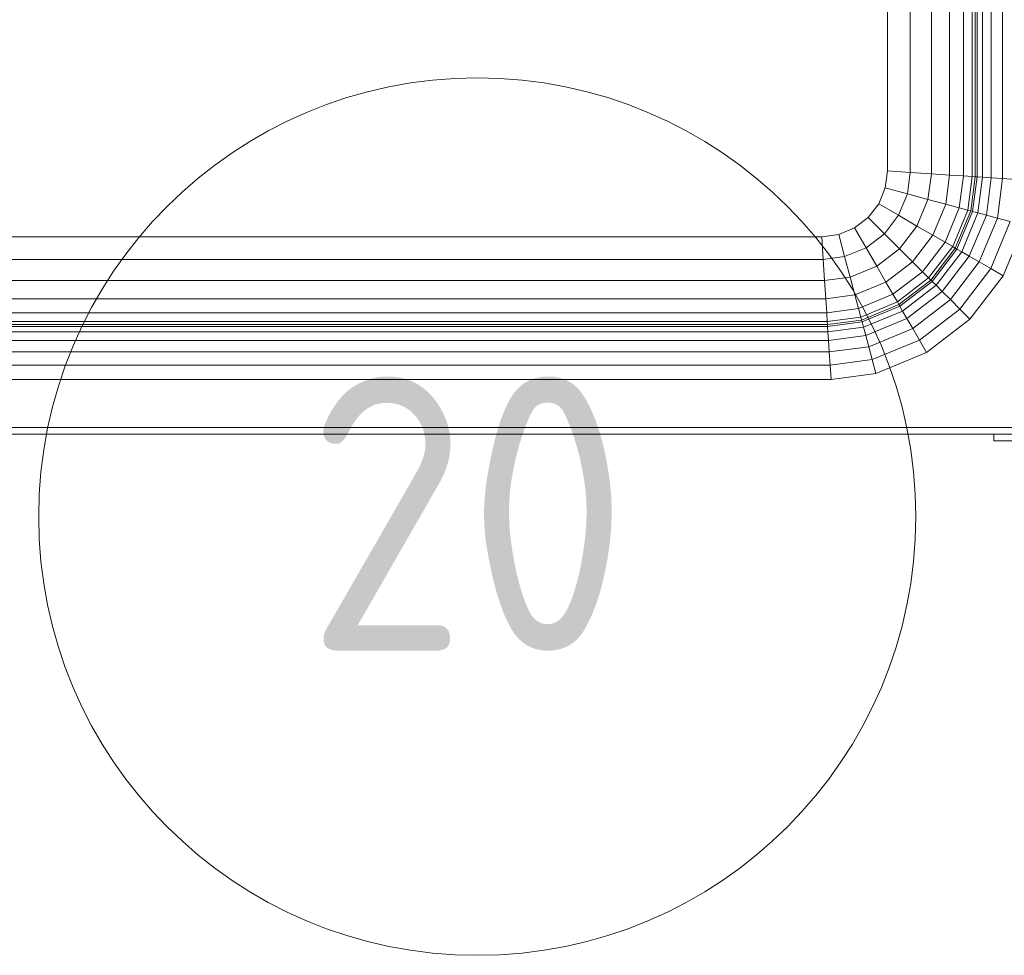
# Model space of a CAD drawing. Header units: millimetres. Extents: x -121 to 21826, y 1231 to 39091.
# Tile 57 of 66: x 20540 to 20989, y 36370 to 36797. Entities that reach past the tile are written whole.
import ezdxf

# ---------------------------------------------------------------- set-up
doc = ezdxf.new("R2010")
doc.units = ezdxf.units.MM
doc.layers.add('A-AREA-____-IDEN', color=2, linetype='Continuous', lineweight=20)
doc.layers.add('M-EQPM-____-OTLN', color=50, linetype='Continuous', lineweight=20)
doc.styles.add('GOST Common_1', font='GOST_Common.ttf', dxfattribs={"width": 0.9, "height": 125})

# ---------------------------------------------------------------- blocks, each defined once
blk = doc.blocks.new('Прямая форма - V line-612403-В_Этаж 03_Канализация')
at = {"layer": 'M-EQPM-____-OTLN', "color": 253}
for p, q in [((394.64, 332.27), (394.64, -332.27)), ((360, 330), (360, -330)), ((370.35, 330.68), (370.35, -330.68)), ((380, 331.31), (380, -331.31)), ((388.28, 331.85), (388.28, -331.85)), ((360, -330), (360, 0)), ((398.64, -208), (398.64, -332.53)), ((400, -332.62), (400, -208)), ((400.85, -332.68), (400.85, -208)), ((403.35, -332.84), (403.35, -208)), ((407.32, -333.1), (407.32, -208)), ((412.5, -333.44), (412.5, -208)), ((360, -330), (358.98, -337.76)), ((358.98, -337.76), (360, -330)), ((370.35, -330.68), (360, -330)), ((370.35, -330.68), (369.06, -340.47)), ((380, -331.31), (370.35, -330.68)), ((380, -331.31), (378.46, -342.99)), ((388.28, -331.85), (380, -331.31)), ((388.28, -331.85), (386.53, -345.15)), ((394.64, -332.27), (388.28, -331.85)), ((394.64, -332.27), (392.73, -346.81)), ((398.64, -332.53), (394.64, -332.27)), ((398.64, -332.53), (396.62, -347.85)), ((397.95, -348.21), (400, -332.62)), ((400, -332.62), (398.64, -332.53)), ((398.78, -348.43), (400.85, -332.68)), ((400.85, -332.68), (400, -332.62)), ((403.35, -332.84), (400.85, -332.68)), ((401.21, -349.08), (403.35, -332.84)), ((407.32, -333.1), (403.35, -332.84)), ((405.08, -350.12), (407.32, -333.1)), ((412.5, -333.44), (407.32, -333.1)), ((410.13, -351.47), (412.5, -333.44)), ((418.53, -333.84), (412.5, -333.44)), ((358.98, -337.76), (355.98, -345)), ((355.98, -345), (358.98, -337.76)), ((369.06, -340.47), (358.98, -337.76)), ((369.06, -340.47), (365.02, -350.22)), ((378.46, -342.99), (369.06, -340.47)), ((355.98, -345), (351.21, -351.21)), ((351.21, -351.21), (355.98, -345)), ((365.02, -350.22), (355.98, -345)), ((378.46, -342.99), (373.45, -355.09)), ((386.53, -345.15), (378.46, -342.99)), ((386.53, -345.15), (380.69, -359.26)), ((392.73, -346.81), (386.53, -345.15)), ((365.02, -350.22), (358.6, -358.6)), ((373.45, -355.09), (365.02, -350.22)), ((392.73, -346.81), (386.24, -362.47)), ((396.62, -347.85), (389.73, -364.49)), ((390.92, -365.17), (397.95, -348.21)), ((391.66, -365.6), (398.78, -348.43)), ((396.62, -347.85), (392.73, -346.81)), ((393.85, -366.86), (401.21, -349.08)), ((397.95, -348.21), (396.62, -347.85)), ((397.32, -368.87), (405.08, -350.12)), ((398.78, -348.43), (397.95, -348.21)), ((401.21, -349.08), (398.78, -348.43)), ((405.08, -350.12), (401.21, -349.08)), ((410.13, -351.47), (405.08, -350.12)), ((351.21, -351.21), (345, -355.98)), ((345, -355.98), (351.21, -351.21)), ((351.21, -351.21), (358.6, -358.6)), ((401.84, -371.48), (410.13, -351.47)), ((407.11, -374.52), (416, -353.04)), ((416, -353.04), (410.13, -351.47)), ((330, -360), (337.76, -358.98)), ((330, -360), (337.76, -358.98)), ((345, -355.98), (337.76, -358.98)), ((337.76, -358.98), (345, -355.98)), ((337.76, -358.98), (340.47, -369.06)), ((345, -355.98), (350.22, -365.02)), ((358.6, -358.6), (350.22, -365.02)), ((358.6, -358.6), (365.48, -365.48)), ((373.45, -355.09), (365.48, -365.48)), ((380.69, -359.26), (373.45, -355.09)), ((412.76, -377.78), (422.3, -354.73)), ((-330, -360), (330, -360)), ((-330, -360), (330, -360)), ((330, -360), (330.68, -370.35)), ((380.69, -359.26), (371.39, -371.39)), ((386.24, -362.47), (375.92, -375.92)), ((386.24, -362.47), (380.69, -359.26)), ((389.73, -364.49), (386.24, -362.47)), ((350.22, -365.02), (340.47, -369.06)), ((350.22, -365.02), (355.09, -373.45)), ((365.48, -365.48), (355.09, -373.45)), ((365.48, -365.48), (371.39, -371.39)), ((389.73, -364.49), (378.77, -378.77)), ((379.74, -379.74), (390.92, -365.17)), ((380.35, -380.35), (391.66, -365.6)), ((382.13, -382.13), (393.85, -366.86)), ((390.92, -365.17), (389.73, -364.49)), ((391.66, -365.6), (390.92, -365.17)), ((393.85, -366.86), (391.66, -365.6)), ((397.32, -368.87), (393.85, -366.86)), ((330.68, -370.35), (-330.68, -370.35)), ((340.47, -369.06), (330.68, -370.35)), ((330.68, -370.35), (331.31, -380)), ((340.47, -369.06), (342.99, -378.46)), ((371.39, -371.39), (359.26, -380.69)), ((371.39, -371.39), (375.92, -375.92)), ((384.96, -384.96), (397.32, -368.87)), ((388.66, -388.66), (401.84, -371.48)), ((401.84, -371.48), (397.32, -368.87)), ((407.11, -374.52), (401.84, -371.48)), ((355.09, -373.45), (342.99, -378.46)), ((355.09, -373.45), (359.26, -380.69)), ((375.92, -375.92), (362.47, -386.24)), ((375.92, -375.92), (378.77, -378.77)), ((392.96, -392.96), (407.11, -374.52)), ((412.76, -377.78), (407.11, -374.52)), ((331.31, -380), (-331.31, -380)), ((342.99, -378.46), (331.31, -380)), ((331.31, -380), (331.85, -388.28)), ((342.99, -378.46), (345.15, -386.53)), ((359.26, -380.69), (345.15, -386.53)), ((359.26, -380.69), (362.47, -386.24)), ((378.77, -378.77), (364.49, -389.73)), ((365.17, -390.92), (379.74, -379.74)), ((365.6, -391.66), (380.35, -380.35)), ((378.77, -378.77), (379.74, -379.74)), ((379.74, -379.74), (380.35, -380.35)), ((380.35, -380.35), (382.13, -382.13)), ((397.57, -397.57), (412.76, -377.78)), ((366.86, -393.85), (382.13, -382.13)), ((368.87, -397.32), (384.96, -384.96)), ((382.13, -382.13), (384.96, -384.96)), ((384.96, -384.96), (388.66, -388.66)), ((331.85, -388.28), (-331.85, -388.28)), ((345.15, -386.53), (331.85, -388.28)), ((331.85, -388.28), (332.27, -394.64)), ((345.15, -386.53), (346.81, -392.73)), ((362.47, -386.24), (346.81, -392.73)), ((364.49, -389.73), (347.85, -396.62)), ((362.47, -386.24), (364.49, -389.73)), ((364.49, -389.73), (365.17, -390.92)), ((371.48, -401.84), (388.66, -388.66)), ((388.66, -388.66), (392.96, -392.96)), ((332.27, -394.64), (-332.27, -394.64)), ((346.81, -392.73), (332.27, -394.64)), ((332.27, -394.64), (332.53, -398.64)), ((346.81, -392.73), (347.85, -396.62)), ((348.21, -397.95), (365.17, -390.92)), ((348.43, -398.78), (365.6, -391.66)), ((349.08, -401.21), (366.86, -393.85)), ((365.17, -390.92), (365.6, -391.66)), ((365.6, -391.66), (366.86, -393.85)), ((366.86, -393.85), (368.87, -397.32)), ((374.52, -407.11), (392.96, -392.96)), ((392.96, -392.96), (397.57, -397.57)), ((332.53, -398.64), (-332.53, -398.64)), ((347.85, -396.62), (332.53, -398.64)), ((332.53, -398.64), (332.62, -400)), ((332.62, -400), (348.21, -397.95)), ((332.68, -400.85), (348.43, -398.78)), ((347.85, -396.62), (348.21, -397.95)), ((348.21, -397.95), (348.43, -398.78)), ((348.43, -398.78), (349.08, -401.21)), ((350.12, -405.08), (368.87, -397.32)), ((368.87, -397.32), (371.48, -401.84)), ((377.78, -412.76), (397.57, -397.57)), ((-332.84, -403.35), (332.84, -403.35)), ((-332.68, -400.85), (332.68, -400.85)), ((-332.62, -400), (332.62, -400)), ((332.62, -400), (332.68, -400.85)), ((332.68, -400.85), (332.84, -403.35)), ((332.84, -403.35), (349.08, -401.21)), ((332.84, -403.35), (333.1, -407.32)), ((349.08, -401.21), (350.12, -405.08)), ((351.47, -410.13), (371.48, -401.84)), ((371.48, -401.84), (374.52, -407.11)), ((-333.1, -407.32), (333.1, -407.32)), ((333.1, -407.32), (350.12, -405.08)), ((333.1, -407.32), (333.44, -412.5)), ((350.12, -405.08), (351.47, -410.13)), ((353.04, -416), (374.52, -407.11)), ((374.52, -407.11), (377.78, -412.76)), ((-333.44, -412.5), (333.44, -412.5)), ((333.44, -412.5), (351.47, -410.13)), ((333.44, -412.5), (333.84, -418.53)), ((351.47, -410.13), (353.04, -416)), ((377.78, -412.76), (354.73, -422.3)), ((333.84, -418.53), (353.04, -416)), ((353.04, -416), (354.73, -422.3)), ((333.84, -418.53), (-333.84, -418.53)), ((333.84, -418.53), (334.26, -425)), ((334.26, -425), (-334.26, -425)), ((354.73, -422.3), (334.26, -425)), ((-447, -447), (447, -447)), ((447, -450), (-447, -450)), ((408.5, -453), (408.5, -450)), ((408.5, -453), (448.5, -453))]:
    blk.add_line(p, q, dxfattribs=at)
blk = doc.blocks.new('Прямая форма - FU - 054-612404-В_Этаж 03_Канализация')
blk.add_blockref('Прямая форма - V line-612403-В_Этаж 03_Канализация', (0, 0))
blk = doc.blocks.new('V line_ifc_RVT-1-В_Этаж 03_Канализация')
at = {"layer": 'M-EQPM-____-OTLN', "color": 253, "lineweight": 20}
blk.add_blockref('Прямая форма - FU - 054-612404-В_Этаж 03_Канализация', (39853.24, 37057.63), dxfattribs=at)
blk = doc.blocks.new('ADSK_M_Помещения - Номер-1471236-В_Этаж 03_Канализация')
at = {"layer": 'A-AREA-____-IDEN'}
blk.add_circle((0, 0), 4, dxfattribs=at)

msp = doc.modelspace()

# ---------------------------------------------------------------- block references
at = {"lineweight": 9}
msp.add_blockref('V line_ifc_RVT-1-В_Этаж 03_Канализация', (-19277.22, 0), dxfattribs=at)
at = {"layer": 'A-AREA-____-IDEN', "xscale": 49.99999999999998, "yscale": 49.99999999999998, "zscale": 49.99999999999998}
msp.add_blockref('ADSK_M_Помещения - Номер-1471236-В_Этаж 03_Канализация', (20748.95, 36570.07), dxfattribs=at)

# ---------------------------------------------------------------- texts
at = {"layer": 'A-AREA-____-IDEN', "lineweight": 9, "insert": (20671.1, 36633.93), "char_height": 125, "width": 194.8101, "attachment_point": 1, "style": 'GOST Common_1'}
msp.add_mtext('20', dxfattribs=at)

doc.saveas('drawing.dxf')
